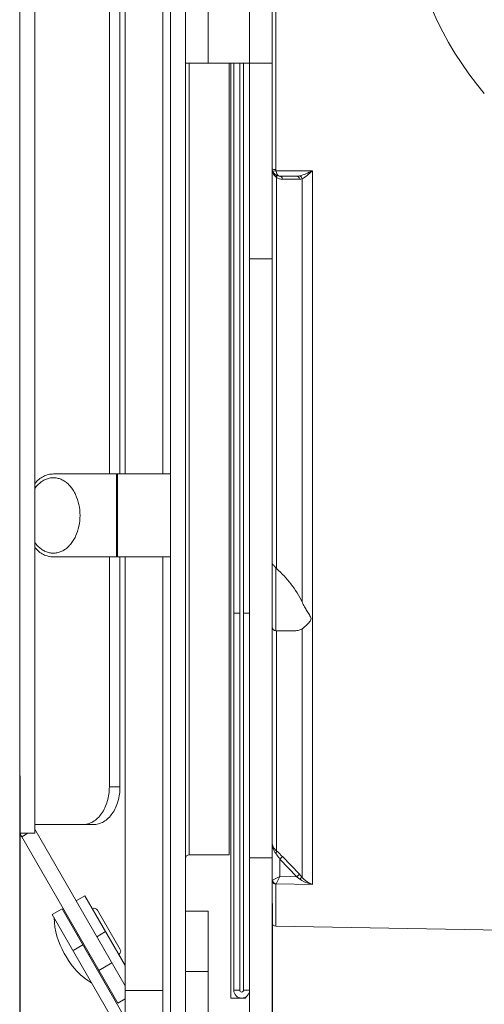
# Model space of a CAD drawing. Header units: millimetres. Extents: x 29170 to 33192, y 579 to 3108.
# Tile 167 of 256: x 32109 to 32171, y 1302 to 1432. Entities that reach past the tile are written whole.
import ezdxf

# ---------------------------------------------------------------- set-up
doc = ezdxf.new("R2010")
doc.units = ezdxf.units.MM
doc.layers.add('细实线', color=7, linetype='Continuous', lineweight=13)
doc.dimstyles.new('ISO-25', dxfattribs={"dimtxt": 15, "dimasz": 14, "dimexe": 3.5, "dimexo": 0, "dimgap": 3.5, "dimtad": 1, "dimtxsty": 'Standard', "dimcen": 2.5, "dimadec": 0, "dimazin": 0, "dimtfac": 1, "dimtmove": 0, "dimatfit": 3, "dimfxl": 1, "dimarcsym": 0})

# ---------------------------------------------------------------- blocks, each defined once
blk = doc.blocks.new('*D67')
at = {"layer": 'Defpoints', "color": 0, "transparency": 16777216}
for p in [(32267.41, 1329.71), (32142.41, 1315.14), (32267.41, 1245.31)]:
    blk.add_point(p, dxfattribs=at)
at = {"layer": '细实线', "color": 0, "lineweight": -2, "transparency": 16777216}
for p, q in [((32267.41, 1329.71), (32267.41, 1241.81)), ((32142.41, 1315.14), (32142.41, 1241.81)), ((32156.41, 1245.31), (32253.41, 1245.31))]:
    blk.add_line(p, q, dxfattribs=at)
at = {"layer": '细实线', "color": 0, "transparency": 16777216}
for points in [[(32156.41, 1247.64), (32156.41, 1242.97), (32142.41, 1245.31)], [(32253.41, 1247.64), (32253.41, 1242.97), (32267.41, 1245.31)]]:
    blk.add_solid(points, dxfattribs=at)
at = {"layer": '细实线', "color": 0, "transparency": 16777216, "insert": (32204.91, 1256.31), "char_height": 15, "attachment_point": 5}
blk.add_mtext('125mm', dxfattribs=at)
blk = doc.blocks.new('*D68')
at = {"layer": 'Defpoints', "color": 0, "transparency": 16777216}
for p in [(32271.11, 1386.18), (32142.41, 1314.55), (32142.41, 1188.25)]:
    blk.add_point(p, dxfattribs=at)
at = {"layer": '细实线', "color": 0, "lineweight": -2, "transparency": 16777216}
for p, q in [((32271.11, 1386.18), (32271.11, 1184.75)), ((32142.41, 1314.55), (32142.41, 1184.75)), ((32257.11, 1188.25), (32156.41, 1188.25))]:
    blk.add_line(p, q, dxfattribs=at)
at = {"layer": '细实线', "color": 0, "transparency": 16777216}
for points in [[(32156.41, 1190.58), (32156.41, 1185.91), (32142.41, 1188.25)], [(32257.11, 1190.58), (32257.11, 1185.91), (32271.11, 1188.25)]]:
    blk.add_solid(points, dxfattribs=at)
at = {"layer": '细实线', "color": 0, "transparency": 16777216, "insert": (32206.76, 1200.5), "char_height": 15, "attachment_point": 5}
blk.add_mtext('128,7mm', dxfattribs=at)
blk = doc.blocks.new('*D75')
at = {"layer": 'Defpoints', "color": 0, "transparency": 16777216}
for p in [(32271.11, 1384.69), (32108.93, 1332.06), (32271.11, 1137.5)]:
    blk.add_point(p, dxfattribs=at)
at = {"layer": '细实线', "color": 0, "lineweight": -2, "transparency": 16777216}
for p, q in [((32271.11, 1384.69), (32271.11, 1134)), ((32108.93, 1332.06), (32108.93, 1134)), ((32122.93, 1137.5), (32257.11, 1137.5))]:
    blk.add_line(p, q, dxfattribs=at)
at = {"layer": '细实线', "color": 0, "transparency": 16777216}
for points in [[(32122.93, 1139.84), (32122.93, 1135.17), (32108.93, 1137.5)], [(32257.11, 1139.84), (32257.11, 1135.17), (32271.11, 1137.5)]]:
    blk.add_solid(points, dxfattribs=at)
at = {"layer": '细实线', "color": 0, "transparency": 16777216, "insert": (32190.02, 1148.5), "char_height": 15, "attachment_point": 5}
blk.add_mtext('162.2mm', dxfattribs=at)

msp = doc.modelspace()

# ---------------------------------------------------------------- linework, layer by layer
at = {"layer": '细实线'}
for p, q in [((32130.914, 1295.605), (32130.914, 1607.605)), ((32142.414, 1301.605), (32142.414, 1596.605)), ((32120.818, 1372.105), (32120.818, 1531.105)), ((32128.914, 1372.105), (32128.914, 1531.105)), ((32142.906, 1412.465), (32142.906, 1490.745)), ((32133.914, 1426.605), (32133.914, 1476.605)), ((32139.414, 1426.605), (32139.414, 1476.605)), ((32108.928, 1324.46), (32108.928, 1469.46)), ((32110.928, 1324.46), (32110.928, 1469.46)), ((32122.232, 1372.105), (32122.232, 1434.605)), ((32122.914, 1434.605), (32122.914, 1372.105)), ((32127.914, 1434.605), (32127.914, 1372.105)), ((32130.914, 1426.605), (32142.414, 1426.605)), ((32131.414, 1426.605), (32131.414, 1321.605)), ((32136.714, 1426.605), (32136.714, 1321.605)), ((32136.914, 1426.605), (32136.914, 1302.605)), ((32137.314, 1303.655), (32137.314, 1426.605)), ((32138.114, 1303.655), (32138.114, 1426.605)), ((32138.614, 1303.655), (32138.614, 1426.605)), ((32139.414, 1425.755), (32139.414, 1426.605)), ((32139.414, 1303.655), (32139.414, 1425.755)), ((32147.778, 1412.324), (32142.926, 1412.323)), ((32145.67, 1411.605), (32143.414, 1411.605)), ((32147.778, 1412.324), (32147.778, 1317.677)), ((32143, 1411.421), (32143, 1359.561)), ((32144.892, 1411.209), (32143.768, 1411.21)), ((32146.024, 1411.208), (32144.892, 1411.209)), ((32146.399, 1355.101), (32146.399, 1411.263)), ((32142.414, 1400.656), (32139.414, 1400.656)), ((32113.394, 1372.105), (32128.914, 1372.105)), ((32121.776, 1372.105), (32121.776, 1361.105)), ((32121.921, 1372.105), (32121.921, 1361.105)), ((32128.914, 1372.105), (32128.914, 1361.105)), ((32128.914, 1361.105), (32113.394, 1361.105)), ((32120.818, 1330.605), (32120.818, 1361.105)), ((32122.232, 1330.605), (32122.232, 1361.105)), ((32122.914, 1361.105), (32122.914, 1297.605)), ((32127.914, 1361.105), (32127.914, 1297.605)), ((32128.914, 1361.105), (32128.914, 1295.605)), ((32142.661, 1359.905), (32142.914, 1359.643)), ((32142.914, 1359.643), (32142.914, 1351.313)), ((32137.314, 1353.655), (32138.114, 1353.655)), ((32139.414, 1353.655), (32138.614, 1353.655)), ((32146.399, 1318.604), (32146.399, 1351.586)), ((32145.394, 1351.313), (32142.914, 1351.313)), ((32143, 1351.313), (32143, 1322.111)), ((32122.232, 1330.605), (32120.818, 1330.605)), ((32110.928, 1325.605), (32117.283, 1325.605)), ((32118.697, 1325.605), (32117.283, 1325.605)), ((32108.928, 1324.46), (32110.928, 1324.46)), ((32109.196, 1323.996), (32110, 1324.46)), ((32122.914, 1304.235), (32110.928, 1324.996)), ((32121.928, 1301.943), (32109.196, 1323.996)), ((32131.414, 1321.605), (32136.714, 1321.605)), ((32142.414, 1321.205), (32139.414, 1321.205)), ((32143.768, 1321.372), (32143.414, 1321.035)), ((32143.414, 1321.035), (32143.414, 1318.716)), ((32145.67, 1318.675), (32143.414, 1321.035)), ((32146.024, 1319.013), (32143.768, 1321.372)), ((32146.024, 1319.013), (32145.67, 1318.675)), ((32143.414, 1318.716), (32142.455, 1318.245)), ((32142.906, 1312.12), (32142.906, 1317.724)), ((32142.926, 1317.765), (32143.414, 1318.716)), ((32142.926, 1317.765), (32147.778, 1317.677)), ((32143.414, 1318.716), (32145.67, 1318.675)), ((32117.58, 1316.176), (32116.41, 1315.501)), ((32122.914, 1306.935), (32117.58, 1316.176)), ((32114.548, 1314.426), (32113.249, 1313.676)), ((32113.249, 1313.676), (32121.927, 1298.646)), ((32122.914, 1299.935), (32114.548, 1314.426)), ((32119.263, 1314.26), (32122.263, 1309.064)), ((32133.914, 1314.105), (32130.914, 1314.105)), ((32133.914, 1298.605), (32133.914, 1314.105)), ((32116.678, 1311.036), (32116.548, 1310.961)), ((32120.33, 1311.412), (32119.16, 1310.737)), ((32142.906, 1312.12), (32170.414, 1311.64)), ((32170.414, 1311.654), (32172.414, 1311.619)), ((32170.414, 1311.654), (32170.414, 1311.64)), ((32115.08, 1308.099), (32114.835, 1308.523)), ((32117.298, 1309.662), (32115.999, 1308.912)), ((32118.178, 1308.438), (32118.048, 1308.363)), ((32121.16, 1307.273), (32119.428, 1306.273)), ((32133.914, 1306.105), (32130.914, 1306.105)), ((32127.914, 1303.605), (32122.914, 1303.605)), ((32138.114, 1303.655), (32137.314, 1303.655)), ((32139.414, 1303.655), (32138.614, 1303.655)), ((32139.414, 1298.605), (32139.414, 1303.655)), ((32122.914, 1302.513), (32121.928, 1301.943)), ((32136.914, 1302.605), (32138.914, 1302.605)), ((32138.914, 1302.768), (32138.914, 1302.605))]:
    msp.add_line(p, q, dxfattribs=at)
for centre, radius, start, end in [((32204.914, 1451.605), 45, 153.89109, 220.21314), ((32143.414, 1412.605), 1, 194.59725, 270), ((32143.412, 1412.465), 0.506, 180.03958, 196.25686), ((32143.769, 1412.713), 1.503, 239.24632, 269.96211), ((32144.45, 1361.16), 2.159, 224.63796, 227.79229), ((32142.914, 1351.813), 0.5, 180, 270), ((32110.928, 1324.996), 2, 195, 210), ((32131.414, 1321.105), 0.5, 90, 180), ((32136.739, 1310.113), 12.861, 41.31621, 43.78868), ((32139.121, 1309.28), 11.453, 52.78106, 55.11849), ((32118.83, 1314.01), 0.5, 30, 120), ((32123.495, 1313.523), 10, 181.60626, 210), ((32142.914, 1312.62), 0.5, 180, 269), ((32121.83, 1308.814), 0.5, 300, 30), ((32123.74, 1313.099), 10, 210, 238.39374), ((32138.364, 1303.655), 1.05, 180, 0), ((32138.364, 1303.655), 0.25, 180, 0)]:
    msp.add_arc(centre, radius, start, end, dxfattribs=at)
for points, knots in [([(32142.48, 1412.536), (32142.47, 1412.54), (32142.443, 1412.556), (32142.414, 1412.583), (32142.414, 1412.605)], [0, 0, 0, 0, 0.3347375, 1, 1, 1, 1]), ([(32142.926, 1412.323), (32142.821, 1412.296), (32142.691, 1412.27), (32142.47, 1412.273), (32142.455, 1412.323)], [0, 0, 0, 0, 0.6732656, 1, 1, 1, 1]), ([(32142.906, 1412.465), (32142.863, 1412.465), (32142.72, 1412.472), (32142.571, 1412.49), (32142.48, 1412.536)], [0, 0, 0, 0, 0.2941203, 1, 1, 1, 1]), ([(32143, 1411.421), (32142.949, 1411.456), (32142.761, 1411.605), (32142.62, 1411.809), (32142.548, 1411.971)], [0, 0, 0, 0, 0.2576906, 1, 1, 1, 1]), ([(32142.903, 1411.746), (32142.924, 1411.733), (32143.012, 1411.649), (32143.016, 1411.512), (32143, 1411.421)], [0, 0, 0, 0, 0.2131412, 1, 1, 1, 1]), ([(32143.414, 1411.605), (32143.36, 1411.605), (32143.199, 1411.662), (32143.014, 1411.929), (32142.948, 1412.177), (32142.926, 1412.323)], [0, 0, 0, 0, 0.1751412, 0.5204351, 1, 1, 1, 1]), ([(32143.414, 1411.605), (32143.499, 1411.605), (32143.685, 1411.5), (32143.752, 1411.312), (32143.768, 1411.21)], [0, 0, 0, 0, 0.4487237, 1, 1, 1, 1]), ([(32145.67, 1411.605), (32145.755, 1411.605), (32145.941, 1411.499), (32146.008, 1411.311), (32146.024, 1411.208)], [0, 0, 0, 0, 0.4485035, 1, 1, 1, 1]), ([(32147.778, 1412.324), (32147.487, 1412.179), (32146.925, 1411.917), (32146.337, 1411.701), (32146.048, 1411.642)], [0, 0, 0, 0, 0.5239018, 1, 1, 1, 1]), ([(32146.048, 1411.642), (32146.087, 1411.633), (32146.252, 1411.561), (32146.36, 1411.394), (32146.399, 1411.263)], [0, 0, 0, 0, 0.2261493, 1, 1, 1, 1]), ([(32147.778, 1412.324), (32147.548, 1412.109), (32147.114, 1411.726), (32146.641, 1411.374), (32146.399, 1411.263)], [0, 0, 0, 0, 0.540736, 1, 1, 1, 1]), ([(32110.921, 1370.85), (32111.088, 1371.045), (32111.445, 1371.397), (32112.058, 1371.8), (32112.714, 1372.049), (32113.17, 1372.105), (32113.394, 1372.105)], [0, 0, 0, 0, 0.2692805, 0.523119, 0.7648842, 1, 1, 1, 1]), ([(32110.926, 1370.186), (32111.047, 1370.352), (32111.304, 1370.66), (32111.745, 1371.049), (32112.223, 1371.342), (32112.729, 1371.534), (32113.25, 1371.619), (32113.774, 1371.594), (32114.289, 1371.461), (32114.784, 1371.222), (32115.246, 1370.885), (32115.668, 1370.456), (32116.04, 1369.947), (32116.468, 1369.16), (32116.832, 1368.039), (32116.929, 1367.089), (32116.929, 1366.605)], [0, 0, 0, 0, 0.0634539, 0.123719, 0.1810929, 0.2361841, 0.2898828, 0.3432704, 0.3974727, 0.4535001, 0.5121231, 0.57381, 0.6387217, 0.7067411, 0.850288, 1, 1, 1, 1]), ([(32110.926, 1363.024), (32111.047, 1362.858), (32111.304, 1362.55), (32111.745, 1362.161), (32112.223, 1361.868), (32112.729, 1361.676), (32113.25, 1361.591), (32113.774, 1361.616), (32114.289, 1361.749), (32114.784, 1361.988), (32115.246, 1362.326), (32115.668, 1362.754), (32116.04, 1363.263), (32116.468, 1364.05), (32116.832, 1365.171), (32116.929, 1366.121), (32116.929, 1366.605)], [0, 0, 0, 0, 0.0634539, 0.123719, 0.1810929, 0.2361841, 0.2898828, 0.3432704, 0.3974727, 0.4535001, 0.5121231, 0.57381, 0.6387217, 0.7067411, 0.850288, 1, 1, 1, 1]), ([(32113.394, 1361.105), (32113.17, 1361.105), (32112.714, 1361.161), (32112.058, 1361.41), (32111.445, 1361.813), (32111.088, 1362.165), (32110.921, 1362.36)], [0, 0, 0, 0, 0.2351158, 0.476881, 0.7307195, 1, 1, 1, 1]), ([(32142.414, 1360.333), (32142.414, 1360.303), (32142.448, 1360.137), (32142.568, 1360.006), (32142.661, 1359.905)], [0, 0, 0, 0, 0.176851, 1, 1, 1, 1]), ([(32146.399, 1355.101), (32146.003, 1355.964), (32144.972, 1357.557), (32143.688, 1358.937), (32143, 1359.561)], [0, 0, 0, 0, 0.5056559, 1, 1, 1, 1]), ([(32146.399, 1355.101), (32146.492, 1354.898), (32146.69, 1354.506), (32147.015, 1353.952), (32147.296, 1353.517), (32147.501, 1353.191), (32147.574, 1353.012), (32147.574, 1352.924)], [0, 0, 0, 0, 0.270152, 0.5301074, 0.7772199, 0.893591, 1, 1, 1, 1]), ([(32147.574, 1352.924), (32147.574, 1352.759), (32147.354, 1352.468), (32146.958, 1352.037), (32146.622, 1351.746), (32146.399, 1351.586)], [0, 0, 0, 0, 0.2749652, 0.544293, 1, 1, 1, 1]), ([(32145.417, 1351.313), (32145.509, 1351.313), (32145.85, 1351.331), (32146.195, 1351.441), (32146.399, 1351.586)], [0, 0, 0, 0, 0.2678311, 1, 1, 1, 1]), ([(32117.283, 1325.605), (32117.515, 1325.605), (32117.99, 1325.672), (32118.915, 1326.076), (32119.913, 1327.074), (32120.649, 1328.711), (32120.818, 1329.961), (32120.818, 1330.605)], [0, 0, 0, 0, 0.1035965, 0.2109479, 0.4456973, 0.7125718, 1, 1, 1, 1]), ([(32122.232, 1330.605), (32122.232, 1329.961), (32122.063, 1328.711), (32121.327, 1327.074), (32120.329, 1326.076), (32119.404, 1325.672), (32118.929, 1325.605), (32118.697, 1325.605)], [0, 0, 0, 0, 0.2874282, 0.5543027, 0.7890521, 0.8964035, 1, 1, 1, 1]), ([(32143, 1322.111), (32142.821, 1322.261), (32142.528, 1322.595), (32142.415, 1323.03), (32142.414, 1323.227)], [0, 0, 0, 0, 0.5426911, 1, 1, 1, 1]), ([(32142.903, 1321.773), (32142.819, 1321.881), (32142.54, 1322.318), (32142.415, 1322.846), (32142.414, 1323.227)], [0, 0, 0, 0, 0.263856, 1, 1, 1, 1]), ([(32143, 1322.111), (32143.016, 1322.065), (32142.995, 1321.938), (32142.941, 1321.833), (32142.903, 1321.773)], [0, 0, 0, 0, 0.4061475, 1, 1, 1, 1]), ([(32143.414, 1321.035), (32143.293, 1321.226), (32143.126, 1321.475), (32142.947, 1321.715), (32142.903, 1321.773)], [0, 0, 0, 0, 0.7564752, 1, 1, 1, 1]), ([(32143.768, 1321.372), (32143.705, 1321.438), (32143.457, 1321.693), (32143.2, 1321.938), (32143, 1322.111)], [0, 0, 0, 0, 0.2563962, 1, 1, 1, 1]), ([(32142.414, 1318.204), (32142.414, 1318.082), (32142.523, 1317.826), (32142.78, 1317.726), (32142.906, 1317.724)], [0, 0, 0, 0, 0.4928123, 1, 1, 1, 1]), ([(32142.906, 1317.724), (32142.906, 1317.731), (32142.91, 1317.747), (32142.92, 1317.759), (32142.926, 1317.765)], [0, 0, 0, 0, 0.4580806, 1, 1, 1, 1]), ([(32146.399, 1318.604), (32146.349, 1318.606), (32146.224, 1318.529), (32146.115, 1318.455), (32146.048, 1318.4)], [0, 0, 0, 0, 0.3658178, 1, 1, 1, 1]), ([(32147.778, 1317.677), (32147.628, 1317.702), (32147.015, 1317.838), (32146.427, 1318.112), (32146.048, 1318.4)], [0, 0, 0, 0, 0.2424229, 1, 1, 1, 1]), ([(32147.778, 1317.677), (32147.656, 1317.713), (32147.133, 1317.913), (32146.677, 1318.275), (32146.399, 1318.604)], [0, 0, 0, 0, 0.2284656, 1, 1, 1, 1])]:
    msp.add_open_spline(points, degree=3, knots=knots, dxfattribs=at)
for points in [[(32142.548, 1411.971), (32142.479, 1412.125), (32142.436, 1412.293), (32142.421, 1412.461)], [(32146.048, 1411.642), (32145.924, 1411.616), (32145.797, 1411.605), (32145.67, 1411.605)], [(32146.399, 1411.263), (32146.278, 1411.225), (32146.15, 1411.208), (32146.024, 1411.208)], [(32142.455, 1318.245), (32142.467, 1318.089), (32142.568, 1317.928), (32142.7, 1317.844)], [(32142.7, 1317.844), (32142.767, 1317.801), (32142.847, 1317.773), (32142.926, 1317.765)]]:
    msp.add_open_spline(points, degree=3, dxfattribs=at)

# ---------------------------------------------------------------- dimensions: what is measured, and where the dimension line sits
for base, p1, p2, text, picture, middle in [((32142.414, 1188.247), (32271.114, 1386.182), (32142.414, 1314.55), '<>mm', '*D68', (32206.764, 1200.497)), ((32271.114, 1137.503), (32108.928, 1332.061), (32271.114, 1384.688), '162.2mm', '*D75', (32190.021, 1148.503)), ((32267.414, 1245.305), (32142.414, 1315.136), (32267.414, 1329.712), '<>mm', '*D67', (32204.914, 1256.305))]:
    dim = msp.add_linear_dim(base=base, p1=p1, p2=p2, text=text, dimstyle='ISO-25', dxfattribs=at)
    dim.commit()
    dim.dimension.update_dxf_attribs({"geometry": picture, "text_midpoint": middle})

doc.saveas('drawing.dxf')
